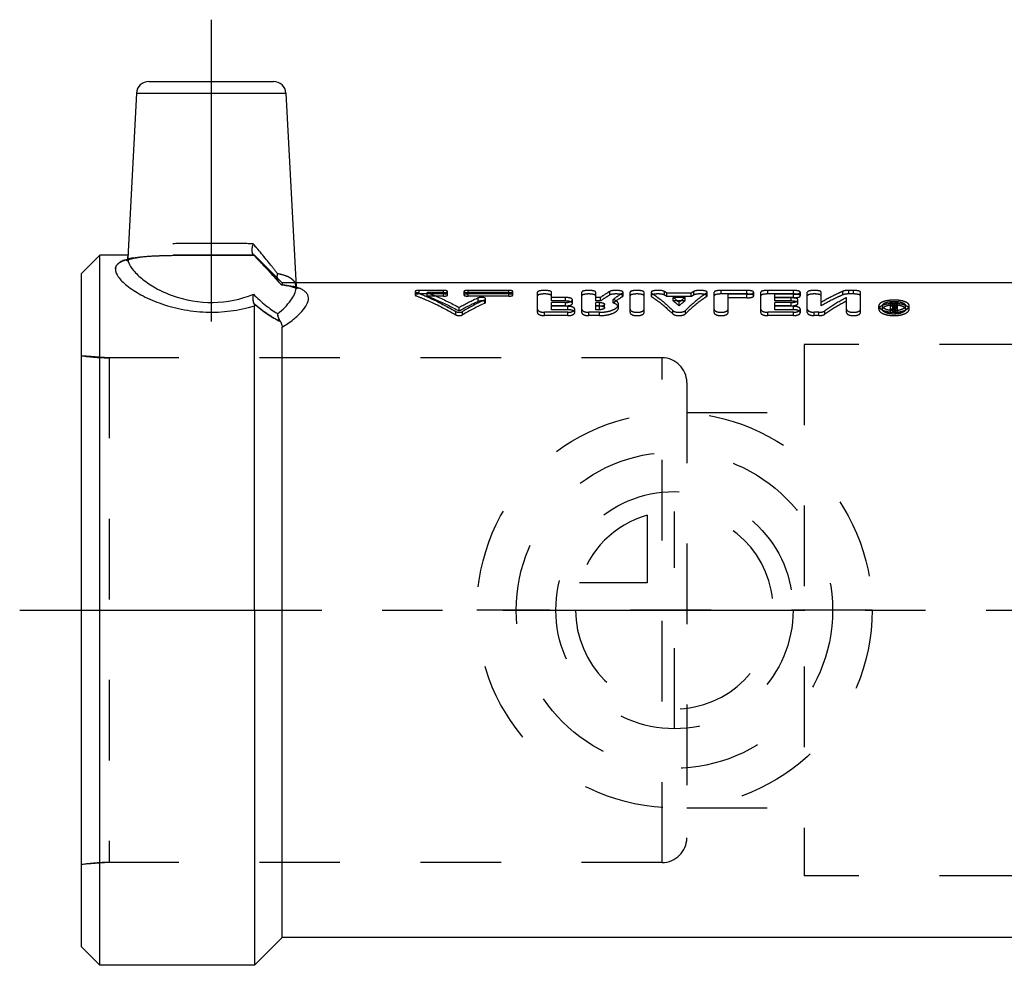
# Model space of a CAD drawing. Header units: millimetres. Extents: x 420 to 580, y 462 to 543.
# Tile 1 of 14: x 420 to 500, y 466 to 543. Entities that reach past the tile are written whole.
import ezdxf

# ---------------------------------------------------------------- set-up
doc = ezdxf.new("R2010")
doc.units = ezdxf.units.MM
doc.header["$LTSCALE"] = 65.185185
doc.linetypes.add('CENTER', pattern=[0.6, 0.375, -0.075, 0.075, -0.075])
doc.linetypes.add('HIDDEN', pattern=[0.2, 0.1, -0.1])
for name, color, linetype in [('ACHSEN_S', 7, 'CONTINUOUS'), ('FASEN', 7, 'CONTINUOUS'), ('KOERPER', 7, 'CONTINUOUS'), ('KONST.EL_MIT_GEO', 7, 'CONTINUOUS'), ('KURVEN', 7, 'CONTINUOUS')]:
    doc.layers.add(name, color=color, linetype=linetype)

msp = doc.modelspace()

# ---------------------------------------------------------------- linework, layer by layer
at = {"layer": 'ACHSEN_S', "color": 2, "linetype": 'CENTER'}
msp.add_line((420.299, 494.88), (579.701, 494.88), dxfattribs=at)
at = {"layer": 'FASEN', "color": 7, "linetype": 'Continuous'}
for p, q in [((426.799, 523.63), (425.299, 522.13)), ((426.799, 466.13), (426.799, 523.63)), ((425.299, 467.63), (425.299, 522.129)), ((426.799, 466.13), (425.299, 467.63))]:
    msp.add_line(p, q, dxfattribs=at)
at = {"layer": 'KOERPER', "color": 2, "linetype": 'CENTER'}
msp.add_line((435.799, 542.68), (435.799, 514.415), dxfattribs=at)
at = {"layer": 'KOERPER', "color": 7, "linetype": 'Continuous'}
for p, q in [((429.062, 523.63), (426.799, 523.63)), ((502.049, 521.38), (442.653, 521.38)), ((439.299, 494.88), (439.299, 466.13)), ((441.549, 468.38), (441.549, 494.88)), ((441.549, 468.38), (439.299, 466.13)), ((502.049, 468.38), (441.549, 468.38)), ((439.299, 466.13), (426.799, 466.13))]:
    msp.add_line(p, q, dxfattribs=at)
at = {"layer": 'KOERPER', "color": 8, "linetype": 'HIDDEN'}
for p, q in [((439.299, 523.63), (429.062, 523.63)), ((441.549, 521.38), (439.299, 523.63)), ((442.653, 521.38), (441.549, 521.38)), ((472.299, 515.31), (427.551, 515.31)), ((472.299, 474.45), (472.299, 515.31)), ((474.299, 513.31), (474.299, 476.45)), ((472.299, 474.45), (427.551, 474.45))]:
    msp.add_line(p, q, dxfattribs=at)
for centre, start, end in [((472.299, 513.31), 0, 90), ((472.299, 476.45), 270, 360)]:
    msp.add_arc(centre, 2, start, end, dxfattribs=at)
at = {"layer": 'KONST.EL_MIT_GEO', "color": 7, "linetype": 'Continuous'}
for p, q in [((430.748, 537.68), (440.85, 537.68)), ((429.749, 536.732), (429.051, 523.411)), ((429.749, 536.732), (441.848, 536.732)), ((441.848, 536.732), (442.67, 521.061)), ((439.299, 494.88), (439.299, 519.512)), ((441.549, 494.88), (441.549, 517.796))]:
    msp.add_line(p, q, dxfattribs=at)
at = {"layer": 'KONST.EL_MIT_GEO', "color": 8, "linetype": 'HIDDEN'}
for p, q in [((439.219, 523.657), (439.585, 523.277)), ((439.235, 523.642), (439.219, 523.657)), ((439.235, 523.642), (439.219, 523.657)), ((428.961, 523.182), (428.953, 523.175)), ((428.987, 523.216), (428.961, 523.182)), ((429.014, 523.264), (428.987, 523.216)), ((429.035, 523.32), (429.014, 523.264)), ((429.049, 523.384), (429.035, 523.32)), ((429.202, 523.284), (429.359, 523.329)), ((429.346, 523.326), (429.536, 523.371)), ((429.522, 523.368), (429.744, 523.411)), ((429.728, 523.408), (429.984, 523.447)), ((429.965, 523.445), (430.252, 523.48)), ((430.231, 523.478), (430.548, 523.51)), ((430.526, 523.508), (430.872, 523.535)), ((430.848, 523.533), (431.222, 523.556)), ((431.197, 523.555), (431.597, 523.574)), ((431.57, 523.573), (431.996, 523.588)), ((431.968, 523.587), (432.418, 523.599)), ((432.388, 523.598), (432.86, 523.607)), ((432.829, 523.607), (433.321, 523.614)), ((433.289, 523.613), (434.292, 523.621)), ((434.259, 523.621), (435.838, 523.624)), ((435.804, 523.624), (437.427, 523.621)), ((437.395, 523.621), (437.953, 523.617)), ((437.922, 523.617), (438.471, 523.611)), ((438.442, 523.612), (438.978, 523.603)), ((438.951, 523.604), (439.297, 523.596)), ((439.299, 523.598), (439.235, 523.599)), ((439.299, 523.63), (439.299, 523.598)), ((439.531, 523.333), (439.904, 522.94)), ((439.863, 522.984), (440.207, 522.618)), ((440.177, 522.649), (440.492, 522.309)), ((440.473, 522.33), (440.761, 522.014)), ((440.751, 522.025), (441.01, 521.734)), ((441.011, 521.733), (441.249, 521.459)), ((441.244, 521.466), (441.317, 521.38)), ((441.38, 521.317), (441.317, 521.38)), ((441.549, 521.38), (441.549, 521.226)), ((441.534, 521.214), (441.569, 521.21)), ((441.534, 521.214), (441.849, 521.168)), ((441.835, 521.171), (442.087, 521.124)), ((442.074, 521.126), (442.283, 521.077)), ((442.672, 521.032), (442.67, 521.048)), ((442.684, 520.987), (442.672, 521.032)), ((442.677, 520.934), (442.692, 520.925)), ((442.7, 520.948), (442.684, 520.987)), ((442.719, 520.917), (442.7, 520.948)), ((442.734, 520.898), (442.719, 520.917)), ((452.299, 520.678), (452.299, 520.389)), ((452.364, 520.335), (452.364, 520.623)), ((452.629, 520.477), (452.629, 520.767)), ((454.61, 520.767), (452.629, 520.767)), ((454.61, 520.477), (452.629, 520.477)), ((453.288, 520.298), (453.288, 520.586)), ((454.61, 520.586), (453.288, 520.586)), ((454.61, 520.298), (454.61, 520.767)), ((454.94, 520.389), (454.94, 520.678)), ((456.261, 520.678), (456.261, 520.389)), ((456.591, 520.298), (456.591, 520.767)), ((459.893, 520.767), (456.591, 520.767)), ((459.893, 520.586), (456.591, 520.586)), ((459.893, 520.477), (456.591, 520.477)), ((459.893, 520.298), (459.893, 520.767)), ((460.223, 520.389), (460.223, 520.678)), ((462.21, 518.968), (462.21, 520.612)), ((463.342, 519.908), (463.342, 520.612)), ((465.794, 518.968), (465.794, 520.612)), ((466.927, 519.908), (466.927, 520.612)), ((468.063, 520.39), (468.063, 520.679)), ((469.089, 520.257), (469.089, 520.544)), ((469.142, 520.324), (469.142, 520.612)), ((469.708, 518.968), (469.708, 520.612)), ((470.84, 518.968), (470.84, 520.612)), ((471.406, 520.612), (471.406, 520.324)), ((471.454, 520.26), (471.454, 520.547)), ((472.49, 520.387), (472.49, 520.676)), ((472.694, 520.258), (472.694, 520.545)), ((474.654, 520.545), (472.694, 520.545)), ((474.654, 520.258), (474.654, 520.545)), ((474.858, 520.387), (474.858, 520.676)), ((475.894, 520.26), (475.894, 520.547)), ((475.942, 520.324), (475.942, 520.612)), ((476.508, 518.968), (476.508, 520.612)), ((477.074, 520.477), (477.074, 520.767)), ((479.149, 520.767), (477.074, 520.767)), ((479.149, 520.477), (477.074, 520.477)), ((479.149, 520.477), (479.149, 520.767)), ((479.715, 520.324), (479.715, 520.612)), ((480.281, 518.968), (480.281, 520.612)), ((480.848, 520.477), (480.848, 520.767)), ((482.923, 520.767), (480.848, 520.767)), ((482.923, 520.477), (480.848, 520.477)), ((482.923, 520.477), (482.923, 520.767)), ((483.489, 520.324), (483.489, 520.612)), ((484.055, 518.968), (484.055, 520.612)), ((485.187, 519.512), (485.187, 520.612)), ((486.935, 520.407), (486.935, 520.696)), ((487.415, 520.477), (487.415, 520.767)), ((487.793, 520.767), (487.415, 520.767)), ((487.793, 520.477), (487.415, 520.477)), ((487.793, 520.477), (487.793, 520.767)), ((488.359, 518.968), (488.359, 520.612)), ((454.61, 520.298), (453.288, 520.298)), ((459.893, 520.298), (456.591, 520.298)), ((457.421, 519.869), (457.421, 520.152)), ((457.95, 519.734), (457.95, 520.015)), ((458.016, 519.802), (458.016, 520.084)), ((464.474, 520.191), (463.342, 520.191)), ((464.474, 519.908), (463.342, 519.908)), ((463.342, 519.202), (463.342, 519.79)), ((464.474, 519.79), (463.342, 519.79)), ((464.474, 519.908), (464.474, 520.191)), ((464.474, 519.511), (464.474, 519.79)), ((465.04, 519.716), (465.04, 519.997)), ((467.313, 520.191), (466.927, 520.191)), ((467.313, 519.908), (466.927, 519.908)), ((466.927, 519.202), (466.927, 519.79)), ((467.24, 519.79), (466.927, 519.79)), ((467.24, 519.511), (467.24, 519.79)), ((467.313, 519.908), (467.313, 520.191)), ((468.344, 519.749), (468.344, 520.031)), ((474.654, 520.258), (472.694, 520.258)), ((473.192, 519.908), (473.192, 520.191)), ((474.156, 520.191), (473.192, 520.191)), ((474.156, 519.908), (473.192, 519.908)), ((473.674, 519.525), (473.674, 519.804)), ((474.156, 519.908), (474.156, 520.191)), ((477.64, 518.968), (477.64, 520.447)), ((479.149, 520.447), (477.64, 520.447)), ((479.149, 520.16), (477.64, 520.16)), ((479.149, 520.16), (479.149, 520.447)), ((481.414, 519.908), (481.414, 520.447)), ((482.923, 520.447), (481.414, 520.447)), ((482.734, 520.191), (481.414, 520.191)), ((482.923, 520.16), (481.414, 520.16)), ((482.734, 519.908), (481.414, 519.908)), ((481.414, 519.202), (481.414, 519.79)), ((482.734, 519.79), (481.414, 519.79)), ((482.734, 519.908), (482.734, 520.191)), ((482.734, 519.511), (482.734, 519.79)), ((482.923, 520.16), (482.923, 520.447)), ((483.3, 519.716), (483.3, 519.997)), ((487.227, 518.968), (487.227, 520.191)), ((490.787, 518.969), (490.787, 519.773)), ((490.976, 519.773), (490.787, 519.773)), ((490.976, 519.048), (490.976, 519.773)), ((491.157, 519.494), (491.157, 519.773)), ((491.35, 519.773), (491.157, 519.773)), ((491.35, 519.494), (491.35, 519.773)), ((455.605, 518.782), (455.605, 519.053)), ((455.874, 519.098), (455.874, 519.373)), ((456.143, 518.782), (456.143, 519.053)), ((462.776, 518.723), (462.776, 518.993)), ((464.662, 518.993), (462.776, 518.993)), ((464.474, 519.511), (463.342, 519.511)), ((464.662, 519.477), (463.342, 519.477)), ((464.662, 519.202), (463.342, 519.202)), ((464.662, 519.202), (464.662, 519.477)), ((464.662, 518.723), (464.662, 518.993)), ((465.228, 518.968), (465.228, 519.241)), ((466.36, 518.723), (466.36, 518.993)), ((467.24, 518.993), (466.36, 518.993)), ((467.24, 519.511), (466.927, 519.511)), ((467.24, 519.477), (466.927, 519.477)), ((467.24, 519.202), (466.927, 519.202)), ((467.24, 519.202), (467.24, 519.477)), ((467.24, 518.723), (467.24, 518.993)), ((467.641, 519.359), (467.641, 519.637)), ((468.773, 519.359), (468.773, 519.637)), ((473.156, 518.871), (473.156, 519.143)), ((474.192, 518.871), (474.192, 519.143)), ((480.848, 518.723), (480.848, 518.993)), ((482.923, 518.993), (480.848, 518.993)), ((482.734, 519.511), (481.414, 519.511)), ((482.923, 519.477), (481.414, 519.477)), ((482.923, 519.202), (481.414, 519.202)), ((482.923, 519.202), (482.923, 519.477)), ((482.923, 518.723), (482.923, 518.993)), ((483.489, 518.968), (483.489, 519.241)), ((484.621, 518.723), (484.621, 518.993)), ((484.998, 518.993), (484.621, 518.993)), ((484.998, 518.723), (484.998, 518.993)), ((485.478, 518.84), (485.478, 519.111)), ((489.844, 519.24), (489.844, 519.515)), ((490.128, 519.24), (490.128, 519.516)), ((490.976, 519.494), (490.787, 519.494)), ((491.1, 519.241), (490.787, 519.241)), ((491.1, 518.969), (490.787, 518.969)), ((491.034, 519.559), (490.976, 519.559)), ((491.1, 519.483), (490.976, 519.483)), ((491.1, 519.321), (490.976, 519.321)), ((491.034, 519.283), (490.976, 519.283)), ((491.1, 519.208), (490.976, 519.208)), ((491.1, 519.048), (490.976, 519.048)), ((491.048, 519.583), (491.034, 519.559)), ((491.034, 519.283), (491.034, 519.559)), ((491.061, 519.607), (491.048, 519.583)), ((491.1, 518.969), (491.1, 519.483)), ((491.35, 519.494), (491.157, 519.494)), ((491.164, 519.074), (491.164, 519.457)), ((491.221, 519.271), (491.221, 519.547)), ((491.353, 519.074), (491.353, 519.457)), ((492.015, 519.24), (492.015, 519.515)), ((492.299, 519.24), (492.299, 519.515)), ((464.662, 518.723), (462.776, 518.723)), ((467.24, 518.723), (466.36, 518.723)), ((482.923, 518.723), (480.848, 518.723)), ((484.998, 518.723), (484.621, 518.723)), ((483.799, 516.38), (483.799, 473.38)), ((514.299, 516.38), (483.799, 516.38)), ((425.299, 474.28), (425.299, 515.48)), ((427.551, 515.31), (425.299, 515.48)), ((427.551, 515.31), (427.551, 474.45)), ((472.299, 515.31), (427.551, 515.31)), ((474.299, 510.88), (483.799, 510.88)), ((474.299, 478.88), (483.799, 478.88)), ((427.551, 474.45), (425.299, 474.28)), ((472.299, 474.45), (427.551, 474.45)), ((514.299, 473.38), (483.799, 473.38))]:
    msp.add_line(p, q, dxfattribs=at)
for points in [[(428.952, 523.173), (428.95, 523.172), (428.968, 523.184), (429.014, 523.21), (429.092, 523.244), (429.202, 523.284)], [(428.952, 523.173), (428.951, 523.172), (428.97, 523.185), (429.019, 523.212), (429.099, 523.247), (429.212, 523.287)], [(442.271, 521.08), (442.441, 521.031), (442.562, 520.987), (442.649, 520.948), (442.681, 520.931)], [(442.431, 521.034), (442.554, 520.99), (442.644, 520.951), (442.677, 520.934)], [(442.703, 520.918), (442.732, 520.899), (442.733, 520.898)]]:
    msp.add_lwpolyline(points, dxfattribs=at)
at = {"layer": 'KONST.EL_MIT_GEO', "color": 7, "linetype": 'Continuous'}
for points in [[(429.05, 523.397), (429.048, 523.38), (429.034, 523.315), (429.012, 523.26), (428.985, 523.213), (428.96, 523.181), (428.952, 523.173)], [(442.681, 520.931), (442.705, 520.917), (442.733, 520.898), (442.733, 520.898), (442.717, 520.919), (442.698, 520.952), (442.683, 520.991), (442.672, 521.035), (442.67, 521.048)]]:
    msp.add_lwpolyline(points, dxfattribs=at)
for centre, radius, start, end in [((430.748, 536.68), 1, 90, 177), ((440.85, 536.68), 1, 3, 90), ((430.031, 519.607), 3.815, 105.36482, 105.99095), ((441.627, 517.417), 3.751, 73.56454, 73.7573)]:
    msp.add_arc(centre, radius, start, end, dxfattribs=at)
at = {"layer": 'KONST.EL_MIT_GEO', "color": 8, "linetype": 'HIDDEN'}
for centre, radius, start, end in [((352.036, 450.597), 114.302, 39.90817, 40.30421), ((440.153, 524.718), 1.415, 229.51612, 230.3072), ((430.194, 519), 4.444, 102.75643, 105.31476), ((430.506, 517.616), 5.862, 100.1792, 102.74346), ((441.46, 516.821), 4.371, 73.83392, 77.01388), ((467.827, 513.195), 8.816, 56.48546, 58.0622), ((479.521, 513.195), 8.816, 121.9378, 123.51454), ((465.935, 501.325), 20.663, 114.33476, 119.13882), ((465.895, 500.918), 20.759, 114.09306, 118.86396), ((467.001, 500.845), 21.199, 115.27282, 120.80822), ((466.954, 500.446), 21.286, 115.02411, 120.52339), ((467.858, 512.872), 8.829, 56.78183, 58.35114), ((466.65, 511.558), 10.832, 49.57674, 52.84538), ((466.708, 511.254), 10.813, 49.89561, 53.15562), ((480.698, 511.558), 10.832, 127.15462, 130.42326), ((480.64, 511.254), 10.813, 126.84438, 130.10439), ((479.49, 512.872), 8.829, 121.64886, 123.21817), ((500.208, 514.456), 10.497, 149.56799, 150.60926), ((500.544, 514.373), 10.663, 149.57425, 150.97269), ((491.069, 521.234), 2.115, 265.68648, 268.57272), ((491.071, 521.287), 2.168, 268.5579, 272.47034), ((500.167, 514.142), 10.48, 149.29036, 150.62559), ((491.074, 521.225), 2.106, 272.46882, 274.2699), ((491.133, 519.138), 0.419, 74.16913, 77.86451), ((500.389, 514.126), 10.513, 149.29175, 150.69813), ((491.082, 521.127), 2.008, 274.25754, 277.78531), ((491.153, 519.209), 0.344, 70.07511, 74.16064), ((427.551, 530.31), 15, 261.36569, 270), ((427.551, 459.45), 15, 90, 98.63431)]:
    msp.add_arc(centre, radius, start, end, dxfattribs=at)
for points, knots in [([(439.204, 524.533), (438.661, 524.553), (437.532, 524.569), (435.817, 524.573), (434.101, 524.57), (432.502, 524.547), (431.13, 524.471), (430.167, 524.325), (429.59, 524.112), (429.294, 523.925), (429.102, 523.687), (429.056, 523.501), (429.051, 523.411)], [0, 0, 0, 0, 0.154281, 0.320258, 0.486367, 0.640994, 0.773586, 0.876195, 0.915404, 0.947396, 0.974391, 1, 1, 1, 1]), ([(439.219, 523.657), (439.135, 523.745), (439.089, 524.076), (439.151, 524.363), (439.204, 524.533)], [0, 0, 0, 0, 0.406194, 1, 1, 1, 1]), ([(441.175, 522.111), (441.027, 522.306), (440.387, 523.127), (439.719, 523.925), (439.204, 524.533)], [0, 0, 0, 0, 0.235313, 1, 1, 1, 1]), ([(439.219, 523.657), (439.212, 523.665), (439.181, 523.702), (439.16, 523.746), (439.149, 523.78)], [0, 0, 0, 0, 0.229926, 1, 1, 1, 1]), ([(439.235, 523.642), (439.429, 523.441), (440.159, 522.68), (440.876, 521.907), (441.38, 521.317)], [0, 0, 0, 0, 0.264859, 1, 1, 1, 1]), ([(439.235, 523.642), (439.242, 523.636), (439.262, 523.62), (439.281, 523.602), (439.295, 523.597)], [0, 0, 0, 0, 0.387865, 1, 1, 1, 1]), ([(441.38, 521.317), (441.22, 521.504), (440.523, 522.296), (439.797, 523.061), (439.235, 523.642)], [0, 0, 0, 0, 0.233269, 1, 1, 1, 1]), ([(428.052, 522.502), (428.057, 522.59), (428.113, 522.777), (428.334, 523.003), (428.665, 523.18), (429.105, 523.318), (429.65, 523.424), (430.561, 523.532), (431.888, 523.596), (433.641, 523.621), (435.525, 523.626), (437.426, 523.623), (438.686, 523.612), (439.299, 523.598)], [0, 0, 0, 0, 0.022768, 0.048054, 0.079513, 0.118913, 0.166701, 0.222578, 0.355458, 0.509427, 0.674862, 0.84173, 1, 1, 1, 1]), ([(439.235, 523.599), (438.364, 523.618), (436.589, 523.626), (433.986, 523.624), (431.898, 523.602), (430.416, 523.516), (429.765, 523.439), (429.47, 523.386)], [0, 0, 0, 0, 0.267356, 0.544573, 0.799044, 0.907929, 1, 1, 1, 1]), ([(441.317, 521.38), (441.24, 521.47), (441.138, 521.717), (441.149, 521.977), (441.175, 522.111)], [0, 0, 0, 0, 0.466197, 1, 1, 1, 1]), ([(441.16, 521.767), (441.156, 521.795), (441.148, 521.909), (441.158, 522.025), (441.175, 522.111)], [0, 0, 0, 0, 0.241472, 1, 1, 1, 1]), ([(442.67, 521.061), (442.663, 521.187), (442.586, 521.453), (442.26, 521.764), (441.772, 521.981), (441.39, 522.071), (441.175, 522.111)], [0, 0, 0, 0, 0.192944, 0.402747, 0.666119, 1, 1, 1, 1]), ([(441.317, 521.38), (441.295, 521.406), (441.214, 521.52), (441.172, 521.661), (441.16, 521.767)], [0, 0, 0, 0, 0.237385, 1, 1, 1, 1]), ([(441.38, 521.317), (441.413, 521.289), (441.461, 521.252), (441.516, 521.216), (441.534, 521.214)], [0, 0, 0, 0, 0.695299, 1, 1, 1, 1]), ([(439.267, 519.676), (439.227, 519.79), (439.188, 520.052), (439.201, 520.313), (439.218, 520.452)], [0, 0, 0, 0, 0.462767, 1, 1, 1, 1]), ([(441.534, 521.214), (441.538, 521.214), (441.547, 521.214), (441.549, 521.222), (441.549, 521.226)], [0, 0, 0, 0, 0.529335, 1, 1, 1, 1]), ([(441.534, 521.214), (441.538, 521.214), (441.547, 521.214), (441.549, 521.222), (441.549, 521.226)], [0, 0, 0, 0, 0.529318, 1, 1, 1, 1]), ([(441.549, 521.226), (441.848, 521.192), (442.309, 521.123), (442.757, 521.001), (442.91, 520.942)], [0, 0, 0, 0, 0.648751, 1, 1, 1, 1]), ([(452.629, 520.767), (452.551, 520.767), (452.444, 520.756), (452.334, 520.724), (452.299, 520.692), (452.299, 520.678)], [0, 0, 0, 0, 0.662016, 0.879991, 1, 1, 1, 1]), ([(452.299, 520.678), (452.299, 520.673), (452.309, 520.644), (452.341, 520.632), (452.364, 520.623)], [0, 0, 0, 0, 0.170695, 1, 1, 1, 1]), ([(452.629, 520.477), (452.551, 520.477), (452.444, 520.467), (452.334, 520.435), (452.299, 520.403), (452.299, 520.389)], [0, 0, 0, 0, 0.662786, 0.880708, 1, 1, 1, 1]), ([(452.364, 520.623), (452.638, 520.52), (453.753, 520.07), (454.824, 519.517), (455.605, 519.053)], [0, 0, 0, 0, 0.243747, 1, 1, 1, 1]), ([(453.288, 520.586), (453.506, 520.502), (454.389, 520.145), (455.246, 519.722), (455.874, 519.373)], [0, 0, 0, 0, 0.244991, 1, 1, 1, 1]), ([(454.94, 520.678), (454.94, 520.692), (454.905, 520.724), (454.795, 520.756), (454.688, 520.767), (454.61, 520.767)], [0, 0, 0, 0, 0.119885, 0.336615, 1, 1, 1, 1]), ([(454.61, 520.586), (454.688, 520.586), (454.796, 520.597), (454.905, 520.631), (454.94, 520.664), (454.94, 520.678)], [0, 0, 0, 0, 0.661261, 0.878884, 1, 1, 1, 1]), ([(454.94, 520.389), (454.94, 520.403), (454.905, 520.435), (454.795, 520.467), (454.688, 520.477), (454.61, 520.477)], [0, 0, 0, 0, 0.119167, 0.335843, 1, 1, 1, 1]), ([(456.591, 520.767), (456.513, 520.767), (456.406, 520.756), (456.296, 520.724), (456.261, 520.692), (456.261, 520.678)], [0, 0, 0, 0, 0.662955, 0.879811, 1, 1, 1, 1]), ([(456.261, 520.678), (456.261, 520.664), (456.296, 520.631), (456.406, 520.597), (456.513, 520.586), (456.591, 520.586)], [0, 0, 0, 0, 0.120811, 0.338301, 1, 1, 1, 1]), ([(456.591, 520.477), (456.513, 520.477), (456.406, 520.467), (456.296, 520.435), (456.261, 520.403), (456.261, 520.389)], [0, 0, 0, 0, 0.663727, 0.88053, 1, 1, 1, 1]), ([(460.223, 520.678), (460.223, 520.692), (460.188, 520.724), (460.078, 520.756), (459.971, 520.767), (459.893, 520.767)], [0, 0, 0, 0, 0.119885, 0.336615, 1, 1, 1, 1]), ([(459.893, 520.586), (459.971, 520.586), (460.079, 520.597), (460.188, 520.631), (460.223, 520.664), (460.223, 520.678)], [0, 0, 0, 0, 0.661261, 0.878884, 1, 1, 1, 1]), ([(460.223, 520.389), (460.223, 520.403), (460.188, 520.435), (460.078, 520.467), (459.971, 520.477), (459.893, 520.477)], [0, 0, 0, 0, 0.119167, 0.335843, 1, 1, 1, 1]), ([(463.342, 520.612), (463.342, 520.637), (463.283, 520.694), (463.092, 520.749), (462.775, 520.78), (462.459, 520.749), (462.268, 520.694), (462.21, 520.637), (462.21, 520.612)], [0, 0, 0, 0, 0.060686, 0.169916, 0.500274, 0.830398, 0.939571, 1, 1, 1, 1]), ([(463.342, 520.324), (463.342, 520.349), (463.282, 520.405), (463.092, 520.46), (462.775, 520.49), (462.459, 520.46), (462.269, 520.405), (462.21, 520.349), (462.21, 520.324)], [0, 0, 0, 0, 0.060317, 0.169519, 0.500275, 0.830795, 0.93994, 1, 1, 1, 1]), ([(466.927, 520.612), (466.927, 520.637), (466.867, 520.694), (466.677, 520.749), (466.36, 520.78), (466.044, 520.749), (465.853, 520.694), (465.794, 520.637), (465.794, 520.612)], [0, 0, 0, 0, 0.060686, 0.169916, 0.500274, 0.830398, 0.939571, 1, 1, 1, 1]), ([(466.927, 520.324), (466.927, 520.349), (466.867, 520.405), (466.677, 520.46), (466.36, 520.49), (466.044, 520.46), (465.854, 520.405), (465.794, 520.349), (465.794, 520.324)], [0, 0, 0, 0, 0.060317, 0.169519, 0.500275, 0.830795, 0.93994, 1, 1, 1, 1]), ([(468.063, 520.679), (468, 520.642), (467.745, 520.488), (467.496, 520.322), (467.313, 520.191)], [0, 0, 0, 0, 0.24485, 1, 1, 1, 1]), ([(469.142, 520.612), (469.142, 520.633), (469.101, 520.681), (468.949, 520.738), (468.681, 520.773), (468.395, 520.766), (468.183, 520.728), (468.096, 520.699), (468.063, 520.679)], [0, 0, 0, 0, 0.054507, 0.145108, 0.430599, 0.759107, 0.898038, 1, 1, 1, 1]), ([(469.142, 520.324), (469.142, 520.345), (469.1, 520.393), (468.949, 520.448), (468.681, 520.483), (468.395, 520.476), (468.183, 520.439), (468.096, 520.41), (468.063, 520.39)], [0, 0, 0, 0, 0.054115, 0.144605, 0.430278, 0.759089, 0.898094, 1, 1, 1, 1]), ([(469.089, 520.544), (469.026, 520.505), (468.772, 520.342), (468.526, 520.168), (468.344, 520.031)], [0, 0, 0, 0, 0.244843, 1, 1, 1, 1]), ([(469.089, 520.544), (469.097, 520.549), (469.121, 520.565), (469.142, 520.593), (469.142, 520.612)], [0, 0, 0, 0, 0.326666, 1, 1, 1, 1]), ([(470.84, 520.612), (470.84, 520.637), (470.781, 520.694), (470.59, 520.749), (470.274, 520.78), (469.957, 520.749), (469.767, 520.694), (469.708, 520.637), (469.708, 520.612)], [0, 0, 0, 0, 0.060686, 0.169916, 0.500274, 0.830398, 0.939571, 1, 1, 1, 1]), ([(470.84, 520.324), (470.84, 520.349), (470.781, 520.405), (470.59, 520.46), (470.274, 520.49), (469.957, 520.46), (469.767, 520.405), (469.708, 520.349), (469.708, 520.324)], [0, 0, 0, 0, 0.060317, 0.169519, 0.500275, 0.830795, 0.93994, 1, 1, 1, 1]), ([(472.49, 520.676), (472.458, 520.696), (472.371, 520.727), (472.159, 520.766), (471.872, 520.774), (471.601, 520.738), (471.448, 520.682), (471.406, 520.633), (471.406, 520.612)], [0, 0, 0, 0, 0.100199, 0.23789, 0.566496, 0.853763, 0.945212, 1, 1, 1, 1]), ([(471.406, 520.612), (471.406, 520.607), (471.412, 520.579), (471.435, 520.559), (471.454, 520.547)], [0, 0, 0, 0, 0.202727, 1, 1, 1, 1]), ([(472.49, 520.387), (472.458, 520.407), (472.371, 520.437), (472.159, 520.476), (471.872, 520.484), (471.601, 520.449), (471.448, 520.393), (471.406, 520.345), (471.406, 520.324)], [0, 0, 0, 0, 0.100133, 0.237895, 0.566806, 0.854262, 0.945603, 1, 1, 1, 1]), ([(471.454, 520.547), (471.599, 520.451), (472.201, 520.027), (472.757, 519.538), (473.156, 519.143)], [0, 0, 0, 0, 0.236585, 1, 1, 1, 1]), ([(475.894, 520.547), (475.749, 520.451), (475.146, 520.027), (474.591, 519.538), (474.192, 519.143)], [0, 0, 0, 0, 0.236585, 1, 1, 1, 1]), ([(475.942, 520.612), (475.942, 520.633), (475.9, 520.682), (475.747, 520.738), (475.476, 520.774), (475.188, 520.766), (474.976, 520.727), (474.89, 520.696), (474.858, 520.676)], [0, 0, 0, 0, 0.054764, 0.146141, 0.433642, 0.762456, 0.900178, 1, 1, 1, 1]), ([(475.942, 520.324), (475.942, 520.345), (475.9, 520.393), (475.747, 520.449), (475.476, 520.484), (475.188, 520.476), (474.976, 520.437), (474.89, 520.407), (474.858, 520.387)], [0, 0, 0, 0, 0.054372, 0.145642, 0.433333, 0.762452, 0.900244, 1, 1, 1, 1]), ([(475.894, 520.547), (475.901, 520.552), (475.923, 520.568), (475.942, 520.594), (475.942, 520.612)], [0, 0, 0, 0, 0.323046, 1, 1, 1, 1]), ([(477.074, 520.767), (476.94, 520.767), (476.757, 520.749), (476.567, 520.693), (476.508, 520.637), (476.508, 520.612)], [0, 0, 0, 0, 0.661309, 0.878863, 1, 1, 1, 1]), ([(477.074, 520.477), (476.94, 520.477), (476.757, 520.46), (476.567, 520.405), (476.508, 520.349), (476.508, 520.324)], [0, 0, 0, 0, 0.662102, 0.879601, 1, 1, 1, 1]), ([(479.715, 520.612), (479.715, 520.637), (479.656, 520.694), (479.466, 520.749), (479.284, 520.767), (479.149, 520.767)], [0, 0, 0, 0, 0.121906, 0.33878, 1, 1, 1, 1]), ([(479.149, 520.447), (479.284, 520.447), (479.468, 520.466), (479.656, 520.529), (479.715, 520.587), (479.715, 520.612)], [0, 0, 0, 0, 0.657308, 0.875979, 1, 1, 1, 1]), ([(479.715, 520.324), (479.715, 520.349), (479.656, 520.405), (479.466, 520.46), (479.284, 520.477), (479.149, 520.477)], [0, 0, 0, 0, 0.121166, 0.337987, 1, 1, 1, 1]), ([(480.848, 520.767), (480.713, 520.767), (480.53, 520.749), (480.34, 520.693), (480.281, 520.637), (480.281, 520.612)], [0, 0, 0, 0, 0.661309, 0.878863, 1, 1, 1, 1]), ([(480.848, 520.477), (480.713, 520.477), (480.53, 520.46), (480.341, 520.405), (480.281, 520.349), (480.281, 520.324)], [0, 0, 0, 0, 0.662102, 0.879601, 1, 1, 1, 1]), ([(483.489, 520.612), (483.489, 520.637), (483.43, 520.694), (483.24, 520.749), (483.057, 520.767), (482.923, 520.767)], [0, 0, 0, 0, 0.121906, 0.33878, 1, 1, 1, 1]), ([(482.923, 520.447), (483.057, 520.447), (483.241, 520.466), (483.43, 520.529), (483.489, 520.587), (483.489, 520.612)], [0, 0, 0, 0, 0.657308, 0.875979, 1, 1, 1, 1]), ([(483.489, 520.324), (483.489, 520.349), (483.43, 520.405), (483.24, 520.46), (483.057, 520.477), (482.923, 520.477)], [0, 0, 0, 0, 0.121166, 0.337987, 1, 1, 1, 1]), ([(485.187, 520.612), (485.187, 520.637), (485.128, 520.694), (484.937, 520.749), (484.621, 520.78), (484.304, 520.749), (484.114, 520.694), (484.055, 520.637), (484.055, 520.612)], [0, 0, 0, 0, 0.060686, 0.169916, 0.500274, 0.830398, 0.939571, 1, 1, 1, 1]), ([(485.187, 520.324), (485.187, 520.349), (485.128, 520.405), (484.937, 520.46), (484.621, 520.49), (484.304, 520.46), (484.114, 520.405), (484.055, 520.349), (484.055, 520.324)], [0, 0, 0, 0, 0.060317, 0.169519, 0.500275, 0.830795, 0.93994, 1, 1, 1, 1]), ([(486.935, 520.696), (486.788, 520.632), (486.191, 520.359), (485.612, 520.046), (485.187, 519.791)], [0, 0, 0, 0, 0.244391, 1, 1, 1, 1]), ([(487.415, 520.767), (487.324, 520.767), (487.162, 520.756), (487, 520.724), (486.935, 520.696)], [0, 0, 0, 0, 0.564849, 1, 1, 1, 1]), ([(487.415, 520.477), (487.324, 520.477), (487.162, 520.467), (487, 520.434), (486.935, 520.407)], [0, 0, 0, 0, 0.565002, 1, 1, 1, 1]), ([(488.359, 520.612), (488.359, 520.637), (488.3, 520.694), (488.11, 520.749), (487.927, 520.767), (487.793, 520.767)], [0, 0, 0, 0, 0.121438, 0.339484, 1, 1, 1, 1]), ([(488.359, 520.324), (488.359, 520.349), (488.299, 520.405), (488.11, 520.46), (487.927, 520.477), (487.793, 520.477)], [0, 0, 0, 0, 0.120699, 0.338691, 1, 1, 1, 1]), ([(441.399, 518.249), (441.04, 518.416), (440.303, 518.861), (439.622, 519.383), (439.267, 519.676)], [0, 0, 0, 0, 0.462287, 1, 1, 1, 1]), ([(452.299, 520.389), (452.299, 520.384), (452.309, 520.355), (452.341, 520.344), (452.364, 520.335)], [0, 0, 0, 0, 0.169707, 1, 1, 1, 1]), ([(452.364, 520.335), (452.638, 520.233), (453.752, 519.789), (454.824, 519.242), (455.605, 518.782)], [0, 0, 0, 0, 0.243887, 1, 1, 1, 1]), ([(453.288, 520.298), (453.506, 520.215), (454.389, 519.862), (455.245, 519.444), (455.874, 519.098)], [0, 0, 0, 0, 0.245101, 1, 1, 1, 1]), ([(454.61, 520.298), (454.688, 520.298), (454.796, 520.309), (454.905, 520.343), (454.94, 520.375), (454.94, 520.389)], [0, 0, 0, 0, 0.662058, 0.879611, 1, 1, 1, 1]), ([(456.261, 520.389), (456.261, 520.375), (456.296, 520.343), (456.406, 520.309), (456.513, 520.298), (456.591, 520.298)], [0, 0, 0, 0, 0.120084, 0.337505, 1, 1, 1, 1]), ([(458.016, 520.084), (458.016, 520.115), (457.925, 520.174), (457.781, 520.195), (457.597, 520.199), (457.473, 520.175), (457.421, 520.152)], [0, 0, 0, 0, 0.143527, 0.410531, 0.731204, 1, 1, 1, 1]), ([(458.016, 519.802), (458.016, 519.832), (457.924, 519.891), (457.781, 519.912), (457.597, 519.915), (457.473, 519.892), (457.421, 519.869)], [0, 0, 0, 0, 0.14285, 0.409998, 0.731048, 1, 1, 1, 1]), ([(457.95, 520.015), (457.96, 520.02), (457.988, 520.035), (458.016, 520.063), (458.016, 520.084)], [0, 0, 0, 0, 0.340347, 1, 1, 1, 1]), ([(457.95, 519.734), (457.96, 519.739), (457.988, 519.753), (458.016, 519.781), (458.016, 519.802)], [0, 0, 0, 0, 0.341443, 1, 1, 1, 1]), ([(459.893, 520.298), (459.971, 520.298), (460.079, 520.309), (460.188, 520.343), (460.223, 520.375), (460.223, 520.389)], [0, 0, 0, 0, 0.662058, 0.879611, 1, 1, 1, 1]), ([(465.04, 519.997), (465.04, 520.069), (464.872, 520.146), (464.685, 520.182), (464.546, 520.191), (464.474, 520.191)], [0, 0, 0, 0, 0.348043, 0.6528, 1, 1, 1, 1]), ([(464.474, 519.79), (464.546, 519.79), (464.681, 519.799), (464.86, 519.842), (464.987, 519.898), (465.04, 519.967), (465.04, 519.997)], [0, 0, 0, 0, 0.340574, 0.639744, 0.859517, 1, 1, 1, 1]), ([(465.04, 519.716), (465.04, 519.745), (464.987, 519.812), (464.859, 519.862), (464.681, 519.9), (464.546, 519.908), (464.474, 519.908)], [0, 0, 0, 0, 0.137921, 0.356247, 0.65709, 1, 1, 1, 1]), ([(464.474, 519.511), (464.546, 519.511), (464.681, 519.52), (464.86, 519.563), (464.987, 519.617), (465.04, 519.686), (465.04, 519.716)], [0, 0, 0, 0, 0.341227, 0.640796, 0.86044, 1, 1, 1, 1]), ([(467.24, 519.79), (467.291, 519.79), (467.389, 519.782), (467.526, 519.753), (467.641, 519.69), (467.641, 519.637)], [0, 0, 0, 0, 0.340918, 0.642716, 1, 1, 1, 1]), ([(468.063, 520.39), (468, 520.354), (467.745, 520.201), (467.497, 520.037), (467.313, 519.908)], [0, 0, 0, 0, 0.244936, 1, 1, 1, 1]), ([(469.089, 520.257), (469.026, 520.218), (468.772, 520.057), (468.526, 519.885), (468.344, 519.749)], [0, 0, 0, 0, 0.244926, 1, 1, 1, 1]), ([(468.773, 519.637), (468.773, 519.675), (468.743, 519.785), (468.585, 519.93), (468.433, 519.998), (468.344, 520.031)], [0, 0, 0, 0, 0.188469, 0.533412, 1, 1, 1, 1]), ([(468.773, 519.359), (468.773, 519.398), (468.743, 519.507), (468.585, 519.649), (468.433, 519.717), (468.344, 519.749)], [0, 0, 0, 0, 0.187433, 0.532073, 1, 1, 1, 1]), ([(469.089, 520.257), (469.097, 520.262), (469.121, 520.278), (469.142, 520.305), (469.142, 520.324)], [0, 0, 0, 0, 0.327679, 1, 1, 1, 1]), ([(471.406, 520.324), (471.406, 520.319), (471.412, 520.291), (471.435, 520.272), (471.454, 520.26)], [0, 0, 0, 0, 0.201948, 1, 1, 1, 1]), ([(471.454, 520.26), (471.599, 520.165), (472.201, 519.746), (472.756, 519.263), (473.156, 518.871)], [0, 0, 0, 0, 0.236785, 1, 1, 1, 1]), ([(475.894, 520.26), (475.749, 520.165), (475.147, 519.746), (474.591, 519.263), (474.192, 518.871)], [0, 0, 0, 0, 0.236785, 1, 1, 1, 1]), ([(475.894, 520.26), (475.901, 520.265), (475.923, 520.28), (475.942, 520.306), (475.942, 520.324)], [0, 0, 0, 0, 0.324037, 1, 1, 1, 1]), ([(479.149, 520.16), (479.284, 520.16), (479.467, 520.18), (479.656, 520.242), (479.715, 520.299), (479.715, 520.324)], [0, 0, 0, 0, 0.658143, 0.876734, 1, 1, 1, 1]), ([(483.3, 519.997), (483.3, 520.069), (483.133, 520.146), (482.945, 520.182), (482.806, 520.191), (482.734, 520.191)], [0, 0, 0, 0, 0.348043, 0.6528, 1, 1, 1, 1]), ([(482.734, 519.79), (482.806, 519.79), (482.942, 519.799), (483.12, 519.842), (483.248, 519.898), (483.3, 519.967), (483.3, 519.997)], [0, 0, 0, 0, 0.340574, 0.639744, 0.859517, 1, 1, 1, 1]), ([(483.3, 519.716), (483.3, 519.745), (483.248, 519.812), (483.119, 519.862), (482.941, 519.9), (482.806, 519.908), (482.734, 519.908)], [0, 0, 0, 0, 0.137921, 0.356247, 0.65709, 1, 1, 1, 1]), ([(482.734, 519.511), (482.806, 519.511), (482.942, 519.52), (483.12, 519.563), (483.248, 519.617), (483.3, 519.686), (483.3, 519.716)], [0, 0, 0, 0, 0.341227, 0.640796, 0.86044, 1, 1, 1, 1]), ([(482.923, 520.16), (483.057, 520.16), (483.241, 520.18), (483.43, 520.242), (483.489, 520.299), (483.489, 520.324)], [0, 0, 0, 0, 0.658143, 0.876734, 1, 1, 1, 1]), ([(486.935, 520.407), (486.788, 520.343), (486.191, 520.074), (485.612, 519.765), (485.187, 519.512)], [0, 0, 0, 0, 0.2445, 1, 1, 1, 1]), ([(487.227, 520.191), (487.079, 520.112), (486.48, 519.779), (485.902, 519.409), (485.478, 519.111)], [0, 0, 0, 0, 0.244274, 1, 1, 1, 1]), ([(487.227, 519.907), (487.079, 519.829), (486.48, 519.501), (485.902, 519.134), (485.478, 518.84)], [0, 0, 0, 0, 0.244387, 1, 1, 1, 1]), ([(490.664, 519.956), (490.552, 519.942), (490.348, 519.905), (490.086, 519.811), (489.901, 519.69), (489.844, 519.568), (489.844, 519.515)], [0, 0, 0, 0, 0.341842, 0.626275, 0.840731, 1, 1, 1, 1]), ([(492.299, 519.24), (492.299, 519.403), (491.947, 519.595), (491.527, 519.677), (491.07, 519.712), (490.614, 519.677), (490.194, 519.595), (489.844, 519.403), (489.844, 519.24)], [0, 0, 0, 0, 0.178715, 0.328479, 0.500116, 0.672147, 0.821616, 1, 1, 1, 1]), ([(490.128, 519.516), (490.128, 519.642), (490.396, 519.794), (490.719, 519.86), (491.07, 519.888), (491.422, 519.86), (491.746, 519.794), (492.015, 519.642), (492.015, 519.515)], [0, 0, 0, 0, 0.179334, 0.328617, 0.499519, 0.670816, 0.819922, 1, 1, 1, 1]), ([(491.477, 519.956), (491.41, 519.964), (491.14, 519.989), (490.866, 519.981), (490.664, 519.956)], [0, 0, 0, 0, 0.246888, 1, 1, 1, 1]), ([(492.299, 519.515), (492.299, 519.568), (492.241, 519.69), (492.055, 519.811), (491.793, 519.905), (491.589, 519.942), (491.477, 519.956)], [0, 0, 0, 0, 0.159394, 0.374193, 0.657531, 1, 1, 1, 1]), ([(441.399, 518.249), (441.369, 518.294), (441.259, 518.491), (441.204, 518.715), (441.192, 518.884)], [0, 0, 0, 0, 0.243553, 1, 1, 1, 1]), ([(455.605, 519.053), (455.684, 519.006), (455.874, 518.98), (456.064, 519.006), (456.143, 519.053)], [0, 0, 0, 0, 0.500178, 1, 1, 1, 1]), ([(462.21, 519.241), (462.21, 519.16), (462.366, 519.056), (462.565, 519.006), (462.704, 518.993), (462.776, 518.993)], [0, 0, 0, 0, 0.372842, 0.668332, 1, 1, 1, 1]), ([(462.21, 518.968), (462.21, 518.888), (462.367, 518.785), (462.565, 518.736), (462.704, 518.723), (462.776, 518.723)], [0, 0, 0, 0, 0.371586, 0.667541, 1, 1, 1, 1]), ([(465.228, 519.241), (465.228, 519.32), (465.071, 519.42), (464.873, 519.465), (464.734, 519.477), (464.662, 519.477)], [0, 0, 0, 0, 0.367918, 0.665324, 1, 1, 1, 1]), ([(464.662, 518.993), (464.734, 518.993), (464.873, 519.006), (465.072, 519.056), (465.228, 519.161), (465.228, 519.241)], [0, 0, 0, 0, 0.33225, 0.628175, 1, 1, 1, 1]), ([(465.228, 518.968), (465.228, 519.047), (465.07, 519.146), (464.873, 519.19), (464.734, 519.202), (464.662, 519.202)], [0, 0, 0, 0, 0.366696, 0.664567, 1, 1, 1, 1]), ([(464.662, 518.723), (464.734, 518.723), (464.873, 518.736), (465.071, 518.786), (465.228, 518.888), (465.228, 518.968)], [0, 0, 0, 0, 0.333042, 0.629433, 1, 1, 1, 1]), ([(465.794, 519.241), (465.794, 519.16), (465.951, 519.056), (466.15, 519.006), (466.289, 518.993), (466.36, 518.993)], [0, 0, 0, 0, 0.372842, 0.668332, 1, 1, 1, 1]), ([(465.794, 518.968), (465.794, 518.888), (465.952, 518.785), (466.15, 518.736), (466.289, 518.723), (466.36, 518.723)], [0, 0, 0, 0, 0.371586, 0.667541, 1, 1, 1, 1]), ([(467.24, 518.993), (467.437, 518.993), (467.808, 519.025), (468.237, 519.141), (468.509, 519.281), (468.683, 519.409), (468.773, 519.549), (468.773, 519.637)], [0, 0, 0, 0, 0.33524, 0.628739, 0.749972, 0.85135, 1, 1, 1, 1]), ([(467.641, 519.637), (467.641, 519.582), (467.472, 519.486), (467.335, 519.477), (467.24, 519.477)], [0, 0, 0, 0, 0.361687, 1, 1, 1, 1]), ([(467.24, 519.511), (467.291, 519.511), (467.389, 519.504), (467.525, 519.475), (467.641, 519.413), (467.641, 519.359)], [0, 0, 0, 0, 0.341606, 0.643829, 1, 1, 1, 1]), ([(467.24, 518.723), (467.437, 518.723), (467.807, 518.754), (468.236, 518.869), (468.509, 519.007), (468.683, 519.134), (468.773, 519.273), (468.773, 519.359)], [0, 0, 0, 0, 0.335999, 0.629927, 0.751154, 0.85234, 1, 1, 1, 1]), ([(467.641, 519.359), (467.641, 519.305), (467.471, 519.211), (467.335, 519.202), (467.24, 519.202)], [0, 0, 0, 0, 0.360525, 1, 1, 1, 1]), ([(469.708, 519.241), (469.708, 519.16), (469.864, 519.056), (470.064, 519.006), (470.274, 518.986), (470.485, 519.006), (470.684, 519.057), (470.84, 519.16), (470.84, 519.241)], [0, 0, 0, 0, 0.18659, 0.333486, 0.500332, 0.66691, 0.813829, 1, 1, 1, 1]), ([(469.708, 518.968), (469.708, 518.888), (469.865, 518.786), (470.064, 518.736), (470.274, 518.716), (470.485, 518.736), (470.683, 518.786), (470.84, 518.888), (470.84, 518.968)], [0, 0, 0, 0, 0.185962, 0.333089, 0.500333, 0.667308, 0.814458, 1, 1, 1, 1]), ([(473.156, 519.143), (473.212, 519.087), (473.389, 519.014), (473.674, 518.981), (473.959, 519.014), (474.136, 519.087), (474.192, 519.143)], [0, 0, 0, 0, 0.215765, 0.50026, 0.784511, 1, 1, 1, 1]), ([(473.156, 518.871), (473.212, 518.816), (473.389, 518.744), (473.674, 518.711), (473.959, 518.744), (474.136, 518.816), (474.192, 518.871)], [0, 0, 0, 0, 0.215499, 0.50026, 0.784778, 1, 1, 1, 1]), ([(476.508, 519.241), (476.508, 519.16), (476.664, 519.056), (476.864, 519.006), (477.074, 518.986), (477.285, 519.006), (477.484, 519.057), (477.64, 519.16), (477.64, 519.241)], [0, 0, 0, 0, 0.18659, 0.333486, 0.500332, 0.66691, 0.813829, 1, 1, 1, 1]), ([(476.508, 518.968), (476.508, 518.888), (476.665, 518.786), (476.864, 518.736), (477.074, 518.716), (477.285, 518.736), (477.483, 518.786), (477.64, 518.888), (477.64, 518.968)], [0, 0, 0, 0, 0.185962, 0.333089, 0.500333, 0.667308, 0.814458, 1, 1, 1, 1]), ([(480.281, 519.241), (480.281, 519.16), (480.438, 519.056), (480.637, 519.006), (480.776, 518.993), (480.848, 518.993)], [0, 0, 0, 0, 0.372842, 0.668332, 1, 1, 1, 1]), ([(480.281, 518.968), (480.281, 518.888), (480.439, 518.785), (480.637, 518.736), (480.776, 518.723), (480.848, 518.723)], [0, 0, 0, 0, 0.371586, 0.667541, 1, 1, 1, 1]), ([(483.489, 519.241), (483.489, 519.32), (483.331, 519.42), (483.133, 519.465), (482.995, 519.477), (482.923, 519.477)], [0, 0, 0, 0, 0.367918, 0.665324, 1, 1, 1, 1]), ([(482.923, 518.993), (482.995, 518.993), (483.134, 519.006), (483.333, 519.056), (483.489, 519.161), (483.489, 519.241)], [0, 0, 0, 0, 0.33225, 0.628175, 1, 1, 1, 1]), ([(483.489, 518.968), (483.489, 519.047), (483.33, 519.146), (483.133, 519.19), (482.995, 519.202), (482.923, 519.202)], [0, 0, 0, 0, 0.366696, 0.664567, 1, 1, 1, 1]), ([(482.923, 518.723), (482.995, 518.723), (483.134, 518.736), (483.332, 518.786), (483.489, 518.888), (483.489, 518.968)], [0, 0, 0, 0, 0.333042, 0.629433, 1, 1, 1, 1]), ([(484.055, 519.241), (484.055, 519.16), (484.212, 519.056), (484.411, 519.006), (484.549, 518.993), (484.621, 518.993)], [0, 0, 0, 0, 0.372842, 0.668332, 1, 1, 1, 1]), ([(484.055, 518.968), (484.055, 518.888), (484.212, 518.785), (484.411, 518.736), (484.549, 518.723), (484.621, 518.723)], [0, 0, 0, 0, 0.371586, 0.667541, 1, 1, 1, 1]), ([(484.998, 518.993), (485.091, 518.993), (485.257, 519.01), (485.418, 519.068), (485.478, 519.111)], [0, 0, 0, 0, 0.555153, 1, 1, 1, 1]), ([(487.227, 519.241), (487.227, 519.16), (487.383, 519.056), (487.583, 519.006), (487.793, 518.986), (488.004, 519.006), (488.203, 519.057), (488.359, 519.16), (488.359, 519.241)], [0, 0, 0, 0, 0.18659, 0.333486, 0.500332, 0.66691, 0.813829, 1, 1, 1, 1]), ([(487.227, 518.968), (487.227, 518.888), (487.384, 518.786), (487.583, 518.736), (487.793, 518.716), (488.004, 518.736), (488.202, 518.786), (488.359, 518.888), (488.359, 518.968)], [0, 0, 0, 0, 0.185962, 0.333089, 0.500333, 0.667308, 0.814458, 1, 1, 1, 1]), ([(489.844, 519.515), (489.844, 519.444), (489.915, 519.328), (490.057, 519.223), (490.277, 519.11), (490.62, 519.018), (491.072, 518.98), (491.524, 519.018), (491.867, 519.111), (492.086, 519.223), (492.228, 519.329), (492.299, 519.444), (492.299, 519.515)], [0, 0, 0, 0, 0.075844, 0.127454, 0.188477, 0.334969, 0.500161, 0.665727, 0.811954, 0.873044, 0.924438, 1, 1, 1, 1]), ([(489.844, 519.24), (489.844, 519.169), (489.916, 519.054), (490.057, 518.95), (490.277, 518.839), (490.62, 518.748), (491.072, 518.71), (491.523, 518.748), (491.867, 518.839), (492.086, 518.951), (492.227, 519.055), (492.299, 519.169), (492.299, 519.24)], [0, 0, 0, 0, 0.075336, 0.126846, 0.187868, 0.334577, 0.500148, 0.666095, 0.812547, 0.873639, 0.924938, 1, 1, 1, 1]), ([(490.128, 519.24), (490.128, 519.365), (490.397, 519.515), (490.719, 519.58), (491.07, 519.608), (491.421, 519.58), (491.745, 519.515), (492.015, 519.366), (492.015, 519.24)], [0, 0, 0, 0, 0.178683, 0.328164, 0.499422, 0.671097, 0.820452, 1, 1, 1, 1]), ([(490.91, 519.125), (490.807, 519.133), (490.612, 519.164), (490.335, 519.252), (490.128, 519.403), (490.128, 519.516)], [0, 0, 0, 0, 0.339995, 0.632121, 1, 1, 1, 1]), ([(492.015, 519.24), (492.015, 519.186), (491.934, 519.058), (491.718, 518.947), (491.42, 518.865), (491.072, 518.838), (490.725, 518.865), (490.426, 518.947), (490.21, 519.058), (490.128, 519.185), (490.128, 519.24)], [0, 0, 0, 0, 0.074741, 0.186447, 0.333209, 0.499385, 0.665964, 0.812572, 0.924805, 1, 1, 1, 1]), ([(491.1, 519.483), (491.109, 519.483), (491.13, 519.482), (491.164, 519.473), (491.164, 519.457)], [0, 0, 0, 0, 0.34987, 1, 1, 1, 1]), ([(491.1, 519.241), (491.161, 519.241), (491.249, 519.248), (491.353, 519.313), (491.353, 519.348)], [0, 0, 0, 0, 0.629352, 1, 1, 1, 1]), ([(491.164, 519.348), (491.164, 519.344), (491.15, 519.322), (491.121, 519.321), (491.1, 519.321)], [0, 0, 0, 0, 0.158823, 1, 1, 1, 1]), ([(491.1, 519.208), (491.109, 519.208), (491.13, 519.206), (491.164, 519.197), (491.164, 519.182)], [0, 0, 0, 0, 0.350544, 1, 1, 1, 1]), ([(491.164, 519.074), (491.164, 519.071), (491.15, 519.048), (491.121, 519.048), (491.1, 519.048)], [0, 0, 0, 0, 0.157717, 1, 1, 1, 1]), ([(491.1, 518.969), (491.161, 518.969), (491.249, 518.975), (491.353, 519.039), (491.353, 519.074)], [0, 0, 0, 0, 0.630593, 1, 1, 1, 1]), ([(491.353, 519.182), (491.353, 519.191), (491.342, 519.22), (491.292, 519.251), (491.248, 519.265), (491.221, 519.271)], [0, 0, 0, 0, 0.168238, 0.512028, 1, 1, 1, 1]), ([(491.353, 519.457), (491.353, 519.463), (491.345, 519.495), (491.314, 519.514), (491.291, 519.524)], [0, 0, 0, 0, 0.199242, 1, 1, 1, 1]), ([(492.015, 519.515), (492.015, 519.417), (491.849, 519.276), (491.61, 519.186), (491.443, 519.15), (491.354, 519.138)], [0, 0, 0, 0, 0.369535, 0.65915, 1, 1, 1, 1]), ([(455.605, 518.782), (455.684, 518.736), (455.874, 518.71), (456.064, 518.736), (456.143, 518.782)], [0, 0, 0, 0, 0.500178, 1, 1, 1, 1]), ([(484.998, 518.723), (485.091, 518.723), (485.257, 518.74), (485.418, 518.798), (485.478, 518.84)], [0, 0, 0, 0, 0.555531, 1, 1, 1, 1])]:
    msp.add_open_spline(points, degree=3, knots=knots, dxfattribs=at)
at = {"layer": 'KONST.EL_MIT_GEO', "color": 7, "linetype": 'Continuous'}
for points, knots in [([(428.98, 523.274), (428.846, 523.236), (428.606, 523.153), (428.305, 522.98), (428.107, 522.762), (428.057, 522.586), (428.052, 522.502)], [0, 0, 0, 0, 0.326539, 0.589442, 0.804101, 1, 1, 1, 1]), ([(429.051, 523.411), (429.049, 523.382), (429.05, 523.258), (429.078, 523.135), (429.109, 523.046)], [0, 0, 0, 0, 0.234575, 1, 1, 1, 1]), ([(429.109, 523.046), (429.194, 522.802), (429.539, 522.29), (430.293, 521.594), (431.348, 520.9), (433.204, 520.053), (435.95, 519.576), (438.189, 520.041), (439.218, 520.452)], [0, 0, 0, 0, 0.06899, 0.16072, 0.273497, 0.40464, 0.703937, 1, 1, 1, 1]), ([(428.052, 522.502), (428.04, 522.279), (428.222, 521.909), (428.585, 521.492), (429.175, 520.97), (430.172, 520.339), (431.65, 519.68), (433.423, 519.183), (436.02, 518.877), (438.036, 519.136), (439.299, 519.512)], [0, 0, 0, 0, 0.053632, 0.090475, 0.134406, 0.24212, 0.373039, 0.522258, 0.683081, 1, 1, 1, 1]), ([(439.267, 519.676), (439.227, 519.79), (439.188, 520.052), (439.201, 520.313), (439.218, 520.452)], [0, 0, 0, 0, 0.462779, 1, 1, 1, 1]), ([(439.218, 520.452), (439.54, 520.138), (440.164, 519.572), (440.85, 519.076), (441.192, 518.884)], [0, 0, 0, 0, 0.534703, 1, 1, 1, 1]), ([(441.192, 518.884), (441.583, 519.201), (442.096, 519.694), (442.548, 520.427), (442.655, 520.774), (442.668, 520.932)], [0, 0, 0, 0, 0.586711, 0.814639, 1, 1, 1, 1]), ([(442.91, 520.942), (442.856, 520.962), (442.783, 520.987), (442.708, 521.01), (442.689, 521.015)], [0, 0, 0, 0, 0.74085, 1, 1, 1, 1]), ([(443.668, 520.159), (443.664, 520.241), (443.624, 520.408), (443.466, 520.629), (443.22, 520.81), (443.021, 520.9), (442.91, 520.942)], [0, 0, 0, 0, 0.212885, 0.435073, 0.691922, 1, 1, 1, 1]), ([(439.267, 519.676), (439.622, 519.383), (440.303, 518.861), (441.04, 518.416), (441.399, 518.249)], [0, 0, 0, 0, 0.537828, 1, 1, 1, 1]), ([(439.267, 519.676), (439.272, 519.661), (439.289, 519.608), (439.299, 519.552), (439.299, 519.512)], [0, 0, 0, 0, 0.283988, 1, 1, 1, 1]), ([(441.549, 517.796), (441.863, 517.987), (442.422, 518.367), (443.102, 518.984), (443.545, 519.562), (443.678, 519.981), (443.668, 520.159)], [0, 0, 0, 0, 0.336633, 0.61716, 0.83662, 1, 1, 1, 1]), ([(441.399, 518.249), (441.369, 518.294), (441.259, 518.491), (441.204, 518.715), (441.192, 518.884)], [0, 0, 0, 0, 0.243544, 1, 1, 1, 1]), ([(441.399, 518.249), (441.427, 518.206), (441.505, 518.067), (441.549, 517.906), (441.549, 517.796)], [0, 0, 0, 0, 0.317772, 1, 1, 1, 1])]:
    msp.add_open_spline(points, degree=3, knots=knots, dxfattribs=at)
at = {"layer": 'KONST.EL_MIT_GEO', "color": 8, "linetype": 'HIDDEN'}
for points in [[(429.109, 523.046), (429.068, 523.164), (429.044, 523.287), (429.051, 523.411)], [(429.051, 523.411), (429.055, 523.486), (429.071, 523.561), (429.099, 523.631)], [(442.586, 521.381), (442.636, 521.282), (442.664, 521.171), (442.67, 521.061)], [(442.67, 521.061), (442.672, 521.018), (442.671, 520.975), (442.668, 520.932)], [(491.291, 519.524), (491.284, 519.527), (491.277, 519.53), (491.27, 519.533)]]:
    msp.add_open_spline(points, degree=3, dxfattribs=at)
at = {"layer": 'KONST.EL_MIT_GEO', "color": 7, "linetype": 'Continuous'}
msp.add_open_spline([(442.668, 520.932), (442.671, 520.975), (442.672, 521.018), (442.67, 521.061)], degree=3, dxfattribs=at)
at = {"layer": 'KURVEN', "color": 8, "linetype": 'HIDDEN'}
for p, q in [((471.099, 502.571), (471.099, 497.08)), ((473.299, 485.28), (473.299, 502.88)), ((471.099, 497.08), (465.607, 497.08)), ((489.299, 494.88), (457.299, 494.88))]:
    msp.add_line(p, q, dxfattribs=at)
for radius in [16, 12.8, 9.6]:
    msp.add_circle((473.299, 494.88), radius, dxfattribs=at)
for start, end in [(180, 90), (105.96201, 164.03799)]:
    msp.add_arc((473.299, 494.88), 8, start, end, dxfattribs=at)

doc.saveas('drawing.dxf')
